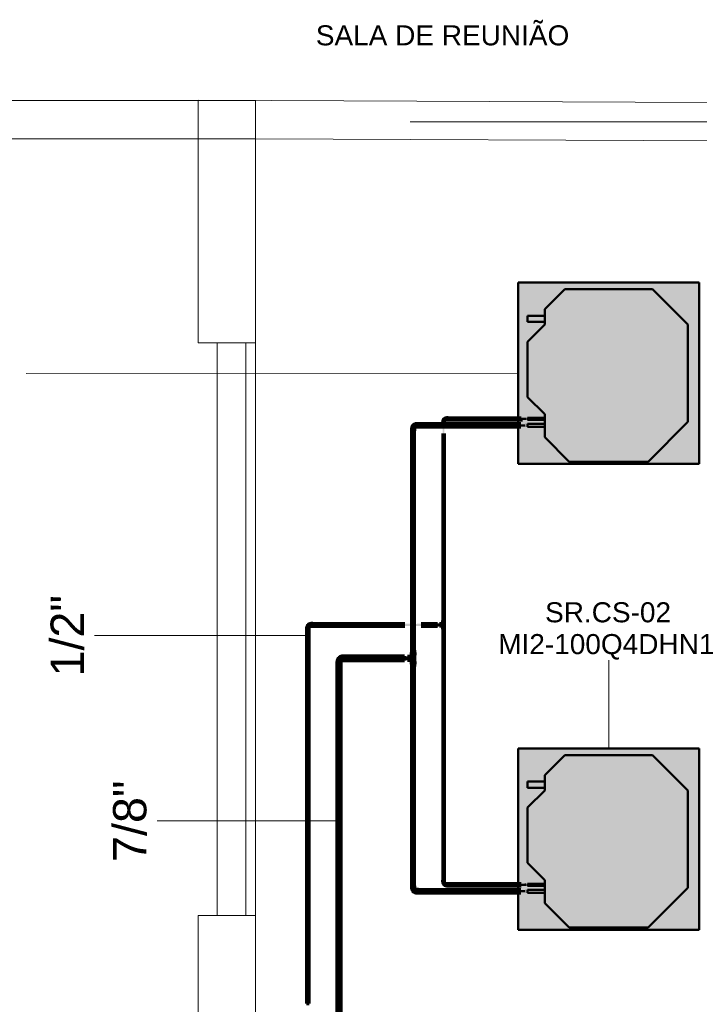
# Model space of a CAD drawing. Header units: millimetres. Extents: x -12740 to 214440, y -11012 to 10812.
# Tile 140 of 168: x -3670 to -108, y 5652 to 10812. Entities that reach past the tile are written whole.
import ezdxf

# ---------------------------------------------------------------- set-up
doc = ezdxf.new("R2010")
doc.units = ezdxf.units.MM
doc.linetypes.add('Centro', pattern=[30, 12, -6, 6, -6])
doc.linetypes.add('Oculto 1_5', pattern=[2.2, 1.5, -0.7])
for name, color, linetype, lineweight in [('A-ANNO-DIMS', 211, 'Continuous', 9), ('A-ANNO-DIMS-70', 211, 'Continuous', 9), ('A-DETL', 90, 'Oculto 1_5', 18), ('ESQ', 7, 'Continuous', 18), ('G-ANNO-TEXT', 231, 'Continuous', 18), ('M-EQPM', 50, 'Continuous', 50), ('M-EQPM-IDEN', 50, 'Continuous', 9), ('P-PIPE', 3, 'Continuous', 70), ('P-PIPE-CNTR', 3, 'Centro', 50), ('P-PIPE-IDEN', 2, 'Continuous', 9), ('PAREDES', 7, 'Continuous', 18), ('PEM1-Layout Superior_dwg', 8, 'Continuous', 18), ('PILAR', 7, 'Continuous', 18)]:
    doc.layers.add(name, color=color, linetype=linetype, lineweight=lineweight)
doc.styles.add('Arial_1', font='arial.ttf', dxfattribs={"height": 175})
doc.styles.add('Arial_2', font='arial.ttf', dxfattribs={"height": 105})
doc.dimstyles.new('Diagonal_-_2_5_mm_Arial_1', dxfattribs={"dimscale": 304.8, "dimtxt": 178.545395, "dimasz": 0.688976, "dimexe": 0.551181, "dimexo": 0.344488, "dimgap": 0.401903, "dimtad": 1, "dimlfac": 0.001, "dimrnd": 0.01, "dimzin": 0, "dimdsep": 46, "dimtxsty": 'Arial_1', "dimblk1": 'OPEN30', "dimblk2": 'OPEN30', "dimsah": 1, "dimcen": 0.09, "dimdle": 0.551181, "dimazin": 0, "dimtfac": 1, "dimtdec": 4, "dimtix": 1, "dimtmove": 0, "dimatfit": 3, "dimfxl": 1, "dimtvp": 1, "dimtfill": 1, "dimtolj": 1, "dimtzin": 0, "dimarcsym": 2})

# ---------------------------------------------------------------- blocks, each defined once
blk = doc.blocks.new('Cotovelo - Soldado - CU - Padrão-V75-PAVIMENTO SUPERIOR TUBULAÇÃO FRIGORIGENA')
at = {"layer": 'P-PIPE', "lineweight": 18}
for points in [[(-17.3, -6), (-17.3, 8.5), (-29, 8.2), (-29, -8.5), (-17.3, -8.2), (-17.3, -7.4)], [(7.5, 17.3), (-7.4, 17.2), (-7.9, 17.3), (-10.7, 10.7), (-16.7, 7.4), (-17.3, 7.4), (-16.6, -7.4), (-8.3, -5.5), (-4.7, -4.6), (4.6, 4.7), (7.4, 16.6)], [(8.5, 17.3), (8.2, 29), (-8.5, 29), (-8.2, 17.3), (8.2, 17.3)]]:
    blk.add_hatch(color=160, dxfattribs=at).paths.add_polyline_path(points)
at = {"layer": 'P-PIPE', "color": 5}
for p, q in [((-17.3, 8.5), (-29, 8.5)), ((-29, 8.5), (-29, -8.5)), ((-17.3, -8.5), (-17.3, 8.5)), ((-8.5, 29), (-8.5, 17.3)), ((8.5, 29), (-8.5, 29)), ((-8.5, 17.3), (8.5, 17.3)), ((8.5, 17.3), (8.5, 29)), ((-29, -8.5), (-17.3, -8.5))]:
    blk.add_line(p, q, dxfattribs=at)
at = {"layer": 'P-PIPE', "color": 5, "flags": 128}
for points in [[(-7.9, 17.3), (-7.9, 16.9), (-8, 16.6), (-8, 16.2), (-8.1, 15.8), (-8.1, 15.5), (-8.2, 15.1), (-8.3, 14.7), (-8.4, 14.4), (-8.5, 14), (-8.7, 13.7), (-8.8, 13.3), (-9, 13), (-9.2, 12.7), (-9.4, 12.3), (-9.6, 12), (-9.8, 11.7), (-10, 11.4), (-10.3, 11.1), (-10.5, 10.9), (-10.8, 10.6), (-11.1, 10.3), (-11.3, 10.1), (-11.6, 9.9), (-11.9, 9.6), (-12.2, 9.4), (-12.6, 9.2), (-12.9, 9), (-13.2, 8.9), (-13.6, 8.7), (-13.9, 8.6), (-14.3, 8.4), (-14.6, 8.3), (-15, 8.2), (-15.4, 8.1), (-15.7, 8.1), (-16.1, 8), (-16.5, 8), (-16.8, 7.9), (-17.2, 7.9), (-17.3, 7.9)], [(-17.3, -7.9), (-16.3, -7.9), (-15.3, -7.9), (-14.3, -7.8), (-13.3, -7.6), (-12.3, -7.4), (-11.3, -7.2), (-10.3, -7), (-9.4, -6.7), (-8.4, -6.3), (-7.5, -5.9), (-6.6, -5.5), (-5.7, -5.1), (-4.8, -4.6), (-3.9, -4.1), (-3.1, -3.5), (-2.2, -2.9), (-1.4, -2.3), (-0.7, -1.7), (0.1, -1), (0.8, -0.3), (1.5, 0.5), (2.1, 1.2), (2.8, 2), (3.4, 2.8), (3.9, 3.7), (4.5, 4.5), (5, 5.4), (5.4, 6.3), (5.8, 7.2), (6.2, 8.2), (6.6, 9.1), (6.9, 10.1), (7.1, 11.1), (7.4, 12), (7.6, 13), (7.7, 14), (7.8, 15), (7.9, 16), (7.9, 17), (7.9, 17.3)]]:
    blk.add_lwpolyline(points, dxfattribs=at)
blk = doc.blocks.new('Cotovelo - Soldado - CU - Padrão-V76-PAVIMENTO SUPERIOR TUBULAÇÃO FRIGORIGENA')
at = {"layer": 'P-PIPE', "lineweight": 18}
for points in [[(-29, 8.5), (-29, -8.5), (-17.3, -8.2), (-17.3, 8.5)], [(-2.2, 17.3), (-7.4, 17.2), (-8, 17.1), (-10.7, 10.7), (-16.7, 7.4), (-17.3, 7.4), (-16.6, -7.4), (-10, -6), (-4.7, -4.6), (4.6, 4.7), (7.4, 17.3), (-1.4, 17.3)], [(6, 29), (-8.5, 29), (-8.2, 17.3), (8.5, 17.3), (8.2, 29), (7.4, 29)]]:
    blk.add_hatch(color=160, dxfattribs=at).paths.add_polyline_path(points)
at = {"layer": 'P-PIPE', "color": 5}
for p, q in [((-17.3, 8.5), (-29, 8.5)), ((-29, 8.5), (-29, -8.5)), ((-17.3, -8.5), (-17.3, 8.5)), ((-8.5, 29), (-8.5, 17.3)), ((8.5, 29), (-8.5, 29)), ((-8.5, 17.3), (8.5, 17.3)), ((8.5, 17.3), (8.5, 29)), ((-29, -8.5), (-17.3, -8.5))]:
    blk.add_line(p, q, dxfattribs=at)
at = {"layer": 'P-PIPE', "color": 5, "flags": 128}
for points in [[(-7.9, 17.3), (-7.9, 16.9), (-8, 16.6), (-8, 16.2), (-8.1, 15.8), (-8.1, 15.5), (-8.2, 15.1), (-8.3, 14.7), (-8.4, 14.4), (-8.5, 14), (-8.7, 13.7), (-8.8, 13.3), (-9, 13), (-9.2, 12.7), (-9.4, 12.3), (-9.6, 12), (-9.8, 11.7), (-10, 11.4), (-10.3, 11.1), (-10.5, 10.9), (-10.8, 10.6), (-11.1, 10.3), (-11.3, 10.1), (-11.6, 9.9), (-11.9, 9.6), (-12.2, 9.4), (-12.6, 9.2), (-12.9, 9), (-13.2, 8.9), (-13.6, 8.7), (-13.9, 8.6), (-14.3, 8.4), (-14.6, 8.3), (-15, 8.2), (-15.4, 8.1), (-15.7, 8.1), (-16.1, 8), (-16.5, 8), (-16.8, 7.9), (-17.2, 7.9), (-17.3, 7.9)], [(-17.3, -7.9), (-16.3, -7.9), (-15.3, -7.9), (-14.3, -7.8), (-13.3, -7.6), (-12.3, -7.4), (-11.3, -7.2), (-10.3, -7), (-9.4, -6.7), (-8.4, -6.3), (-7.5, -5.9), (-6.6, -5.5), (-5.7, -5.1), (-4.8, -4.6), (-3.9, -4.1), (-3.1, -3.5), (-2.2, -2.9), (-1.4, -2.3), (-0.7, -1.7), (0.1, -1), (0.8, -0.3), (1.5, 0.5), (2.1, 1.2), (2.8, 2), (3.4, 2.8), (3.9, 3.7), (4.5, 4.5), (5, 5.4), (5.4, 6.3), (5.8, 7.2), (6.2, 8.2), (6.6, 9.1), (6.9, 10.1), (7.1, 11.1), (7.4, 12), (7.6, 13), (7.7, 14), (7.8, 15), (7.9, 16), (7.9, 17), (7.9, 17.3)]]:
    blk.add_lwpolyline(points, dxfattribs=at)
blk = doc.blocks.new('Cotovelo - Soldado - CU - Padrão-V77-PAVIMENTO SUPERIOR TUBULAÇÃO FRIGORIGENA')
at = {"layer": 'P-PIPE', "lineweight": 18}
for points in [[(-2007.8, 7431.3), (-1984.7, 7431.3), (-1985.1, 7446), (-2008.2, 7446), (-2008.2, 7431.3)], [(-2006.7, 7446), (-1986, 7446), (-1985.3, 7446), (-1982.6, 7451.9), (-1977.1, 7454.8), (-1977.1, 7475.7), (-1983.8, 7474.6), (-1992.3, 7472.3), (-2003.8, 7460.1), (-2006.9, 7446)], [(-1977.1, 7453.5), (-1962.5, 7453.9), (-1962.5, 7477), (-1977.1, 7476.6), (-1977.1, 7453.9)]]:
    blk.add_hatch(color=160, dxfattribs=at).paths.add_polyline_path(points)
at = {"layer": 'P-PIPE', "color": 5}
for p, q in [((-2008.2, 7446), (-2008.2, 7431.3)), ((-1984.7, 7446), (-2008.2, 7446)), ((-2008.2, 7431.3), (-1984.7, 7431.3)), ((-1984.7, 7431.3), (-1984.7, 7446)), ((-1962.5, 7477), (-1977.1, 7477)), ((-1977.1, 7453.5), (-1962.5, 7453.5))]:
    blk.add_line(p, q, dxfattribs=at)
at = {"layer": 'P-PIPE', "color": 5, "flags": 128}
for points in [[(-1977.1, 7476.4), (-1978.4, 7476.3), (-1979.6, 7476.3), (-1980.8, 7476.2), (-1982, 7476), (-1983.2, 7475.8), (-1984.4, 7475.5), (-1985.5, 7475.2), (-1986.7, 7474.8), (-1987.9, 7474.4), (-1989, 7474), (-1990.1, 7473.5), (-1991.2, 7472.9), (-1992.2, 7472.4), (-1993.3, 7471.7), (-1994.3, 7471.1), (-1995.3, 7470.4), (-1996.3, 7469.6), (-1997.2, 7468.8), (-1998.1, 7468), (-1998.9, 7467.2), (-1999.8, 7466.3), (-2000.6, 7465.3), (-2001.3, 7464.4), (-2002, 7463.4), (-2002.7, 7462.4), (-2003.4, 7461.4), (-2004, 7460.3), (-2004.5, 7459.2), (-2005, 7458.1), (-2005.5, 7457), (-2005.9, 7455.8), (-2006.3, 7454.7), (-2006.6, 7453.5), (-2006.9, 7452.3), (-2007.1, 7451.1), (-2007.3, 7449.9), (-2007.4, 7448.7), (-2007.5, 7447.5), (-2007.5, 7446.3), (-2007.5, 7446)], [(-1985.3, 7446), (-1985.3, 7446.3), (-1985.3, 7446.6), (-1985.3, 7447), (-1985.2, 7447.3), (-1985.2, 7447.6), (-1985.1, 7447.9), (-1985, 7448.2), (-1984.9, 7448.5), (-1984.8, 7448.9), (-1984.7, 7449.2), (-1984.5, 7449.5), (-1984.4, 7449.7), (-1984.2, 7450), (-1984.1, 7450.3), (-1983.9, 7450.6), (-1983.7, 7450.9), (-1983.5, 7451.1), (-1983.3, 7451.4), (-1983.1, 7451.6), (-1982.8, 7451.8), (-1982.6, 7452.1), (-1982.4, 7452.3), (-1982.1, 7452.5), (-1981.8, 7452.7), (-1981.6, 7452.9), (-1981.3, 7453), (-1981, 7453.2), (-1980.7, 7453.3), (-1980.4, 7453.5), (-1980.1, 7453.6), (-1979.8, 7453.7), (-1979.5, 7453.8), (-1979.2, 7453.9), (-1978.9, 7454), (-1978.5, 7454), (-1978.2, 7454.1), (-1977.9, 7454.1), (-1977.6, 7454.1), (-1977.2, 7454.1), (-1977.1, 7454.1)]]:
    blk.add_lwpolyline(points, dxfattribs=at)
at = {"layer": 'P-PIPE', "color": 5}
for centre in [(-1977.1, 7465.3), (-1962.5, 7465.3)]:
    blk.add_ellipse(centre, major_axis=(0, 11.7), ratio=0.000024, start_param=0, end_param=3.141593, dxfattribs=at)
blk = doc.blocks.new('Cotovelo - Soldado - CU - Padrão-V78-PAVIMENTO SUPERIOR TUBULAÇÃO FRIGORIGENA')
at = {"layer": 'P-PIPE', "lineweight": 18}
for points in [[(-1444.8, 6293.8), (-1443.4, 6293.8), (-1443.9, 6302.5), (-1453.6, 6302.5), (-1453, 6293.8), (-1445.9, 6293.8)], [(-1433.1, 6274.8), (-1433.1, 6282.9), (-1433.9, 6283.5), (-1440.6, 6286.3), (-1444, 6292.6), (-1444, 6293.8), (-1452.1, 6293.8), (-1451.1, 6288.7), (-1447.4, 6279.6), (-1436.2, 6275)], [(-1433.1, 6273.4), (-1424.5, 6273.9), (-1424.5, 6283.5), (-1433.1, 6282.8), (-1433.1, 6273.9)]]:
    blk.add_hatch(color=20, dxfattribs=at).paths.add_polyline_path(points)
at = {"layer": 'P-PIPE', "color": 1}
for p, q in [((-1443.2, 6302.5), (-1453.8, 6302.5)), ((-1453.6, 6302.5), (-1453.8, 6302.5)), ((-1453.8, 6302.5), (-1453.8, 6293.8)), ((-1443.2, 6302.5), (-1443.4, 6302.5)), ((-1443.2, 6293.8), (-1443.2, 6302.5)), ((-1453.8, 6293.8), (-1453.6, 6293.8)), ((-1453.8, 6293.8), (-1443.2, 6293.8)), ((-1443.4, 6293.8), (-1443.2, 6293.8)), ((-1424.5, 6283.7), (-1433.1, 6283.7)), ((-1433.1, 6273.2), (-1424.5, 6273.2))]:
    blk.add_line(p, q, dxfattribs=at)
at = {"layer": 'P-PIPE', "color": 1, "flags": 128}
for points in [[(-1453.3, 6293.8), (-1453.2, 6293), (-1453.2, 6292.2), (-1453.1, 6291.4), (-1453, 6290.6), (-1452.9, 6289.8), (-1452.7, 6289), (-1452.5, 6288.3), (-1452.2, 6287.5), (-1452, 6286.7), (-1451.7, 6286), (-1451.3, 6285.3), (-1451, 6284.5), (-1450.6, 6283.8), (-1450.2, 6283.1), (-1449.7, 6282.5), (-1449.3, 6281.8), (-1448.8, 6281.2), (-1448.3, 6280.6), (-1447.7, 6280), (-1447.2, 6279.4), (-1446.6, 6278.8), (-1446, 6278.3), (-1445.3, 6277.8), (-1444.7, 6277.3), (-1444, 6276.9), (-1443.3, 6276.5), (-1442.6, 6276.1), (-1441.9, 6275.7), (-1441.2, 6275.4), (-1440.4, 6275.1), (-1439.7, 6274.8), (-1438.9, 6274.6), (-1438.1, 6274.3), (-1437.4, 6274.2), (-1436.6, 6274), (-1435.8, 6273.9), (-1435, 6273.8), (-1434.2, 6273.7), (-1433.4, 6273.7), (-1433.1, 6273.7)], [(-1433.1, 6283.2), (-1433.6, 6283.2), (-1434, 6283.3), (-1434.4, 6283.3), (-1434.8, 6283.4), (-1435.2, 6283.4), (-1435.7, 6283.5), (-1436.1, 6283.6), (-1436.5, 6283.8), (-1436.9, 6283.9), (-1437.3, 6284.1), (-1437.7, 6284.2), (-1438, 6284.4), (-1438.4, 6284.6), (-1438.8, 6284.8), (-1439.1, 6285.1), (-1439.5, 6285.3), (-1439.8, 6285.6), (-1440.1, 6285.9), (-1440.4, 6286.1), (-1440.7, 6286.4), (-1441, 6286.7), (-1441.3, 6287.1), (-1441.6, 6287.4), (-1441.8, 6287.7), (-1442.1, 6288.1), (-1442.3, 6288.5), (-1442.5, 6288.8), (-1442.7, 6289.2), (-1442.9, 6289.6), (-1443, 6290), (-1443.2, 6290.4), (-1443.3, 6290.8), (-1443.4, 6291.2), (-1443.5, 6291.6), (-1443.6, 6292), (-1443.6, 6292.4), (-1443.7, 6292.9), (-1443.7, 6293.3), (-1443.7, 6293.7), (-1443.7, 6293.8)]]:
    blk.add_lwpolyline(points, dxfattribs=at)
at = {"layer": 'P-PIPE', "color": 1}
for centre, start_param, end_param in [((-1433.1, 6278.5), 6.021386, 6.283185), ((-1433.1, 6278.5), 0, 3.141593), ((-1433.1, 6278.5), 3.141593, 3.403392), ((-1424.5, 6278.5), 0, 3.141593), ((-1424.5, 6278.5), 6.021386, 6.283185), ((-1424.5, 6278.5), 3.141593, 3.403392)]:
    blk.add_ellipse(centre, major_axis=(0, 5.26), ratio=0.000104, start_param=start_param, end_param=end_param, dxfattribs=at)
blk = doc.blocks.new('Cotovelo - Soldado - CU - Padrão-V79-PAVIMENTO SUPERIOR TUBULAÇÃO FRIGORIGENA')
at = {"layer": 'P-PIPE', "lineweight": 18}
for points in [[(-1449.2, 8704.3), (-1444, 8704.3), (-1443.4, 8705.1), (-1440.6, 8711.8), (-1434.3, 8715.2), (-1433.1, 8715.2), (-1433.1, 8723.3), (-1438.3, 8722.3), (-1447.4, 8718.5), (-1452, 8707.4), (-1452, 8704.3), (-1449.3, 8704.3)], [(-1433.1, 8714.6), (-1424.5, 8715.1), (-1424.5, 8724.7), (-1433.1, 8724.2), (-1433.1, 8715.1)], [(-1453, 8695.6), (-1443.4, 8695.6), (-1444.2, 8704.3), (-1453.6, 8704.3), (-1453.6, 8695.6)]]:
    blk.add_hatch(color=20, dxfattribs=at).paths.add_polyline_path(points)
at = {"layer": 'P-PIPE', "color": 1}
for p, q in [((-1424.5, 8724.9), (-1433.1, 8724.9)), ((-1453.6, 8704.3), (-1453.8, 8704.3)), ((-1443.2, 8704.3), (-1453.8, 8704.3)), ((-1453.8, 8695.6), (-1443.2, 8695.6)), ((-1453.8, 8695.6), (-1453.6, 8695.6)), ((-1453.8, 8704.3), (-1453.8, 8695.6)), ((-1443.2, 8704.3), (-1443.4, 8704.3)), ((-1443.4, 8695.6), (-1443.2, 8695.6)), ((-1443.2, 8695.6), (-1443.2, 8704.3)), ((-1433.1, 8714.4), (-1424.5, 8714.4))]:
    blk.add_line(p, q, dxfattribs=at)
at = {"layer": 'P-PIPE', "color": 1, "flags": 128}
for points in [[(-1433.1, 8724.4), (-1433.9, 8724.4), (-1434.8, 8724.4), (-1435.6, 8724.3), (-1436.3, 8724.2), (-1437.1, 8724), (-1437.9, 8723.8), (-1438.7, 8723.6), (-1439.5, 8723.4), (-1440.2, 8723.1), (-1441, 8722.8), (-1441.7, 8722.5), (-1442.4, 8722.1), (-1443.1, 8721.8), (-1443.8, 8721.3), (-1444.5, 8720.9), (-1445.2, 8720.4), (-1445.8, 8719.9), (-1446.4, 8719.4), (-1447, 8718.9), (-1447.6, 8718.3), (-1448.1, 8717.7), (-1448.6, 8717.1), (-1449.1, 8716.5), (-1449.6, 8715.8), (-1450.1, 8715.2), (-1450.5, 8714.5), (-1450.9, 8713.8), (-1451.2, 8713.1), (-1451.6, 8712.3), (-1451.9, 8711.6), (-1452.2, 8710.8), (-1452.4, 8710.1), (-1452.6, 8709.3), (-1452.8, 8708.5), (-1453, 8707.7), (-1453.1, 8706.9), (-1453.2, 8706.1), (-1453.2, 8705.3), (-1453.3, 8704.5), (-1453.3, 8704.3)], [(-1443.7, 8704.3), (-1443.7, 8704.7), (-1443.7, 8705.2), (-1443.7, 8705.6), (-1443.6, 8706), (-1443.5, 8706.4), (-1443.4, 8706.8), (-1443.3, 8707.2), (-1443.2, 8707.6), (-1443.1, 8708), (-1442.9, 8708.4), (-1442.7, 8708.8), (-1442.5, 8709.2), (-1442.3, 8709.6), (-1442.1, 8709.9), (-1441.9, 8710.3), (-1441.6, 8710.6), (-1441.4, 8711), (-1441.1, 8711.3), (-1440.8, 8711.6), (-1440.5, 8711.9), (-1440.2, 8712.2), (-1439.9, 8712.5), (-1439.6, 8712.7), (-1439.2, 8713), (-1438.9, 8713.2), (-1438.5, 8713.4), (-1438.1, 8713.6), (-1437.8, 8713.8), (-1437.4, 8714), (-1437, 8714.2), (-1436.6, 8714.3), (-1436.2, 8714.5), (-1435.8, 8714.6), (-1435.4, 8714.7), (-1434.9, 8714.7), (-1434.5, 8714.8), (-1434.1, 8714.9), (-1433.7, 8714.9), (-1433.3, 8714.9), (-1433.1, 8714.9)]]:
    blk.add_lwpolyline(points, dxfattribs=at)
at = {"layer": 'P-PIPE', "color": 1}
for centre, start_param, end_param in [((-1433.1, 8719.7), 6.021386, 6.283185), ((-1433.1, 8719.7), 0, 3.141593), ((-1424.5, 8719.7), 0, 3.141593), ((-1424.5, 8719.7), 6.021386, 6.283185), ((-1433.1, 8719.7), 3.141593, 3.403392), ((-1424.5, 8719.7), 3.141593, 3.403392)]:
    blk.add_ellipse(centre, major_axis=(0, 5.26), ratio=0.000104, start_param=start_param, end_param=end_param, dxfattribs=at)
blk = doc.blocks.new('Cotovelo - Soldado - CU - Padrão-V85-PAVIMENTO SUPERIOR TUBULAÇÃO FRIGORIGENA')
at = {"layer": 'P-PIPE', "lineweight": 18}
for points in [[(-2156.3, 7623.8), (-2154.3, 7623.8), (-2153.9, 7623.8), (-2150.9, 7630.9), (-2143.9, 7634.2), (-2143.9, 7645), (-2149, 7645.1), (-2155.2, 7643.4), (-2163.5, 7635.1), (-2165.6, 7627.3), (-2164.7, 7623.8), (-2156.8, 7623.8)], [(-2133.7, 7633.5), (-2133.7, 7646.8), (-2143.9, 7646.1), (-2143.9, 7633.5)], [(-2153.6, 7613.6), (-2154.3, 7623.8), (-2166.9, 7623.8), (-2166.2, 7613.6), (-2154.3, 7613.6)]]:
    blk.add_hatch(color=20, dxfattribs=at).paths.add_polyline_path(points)
at = {"layer": 'P-PIPE', "color": 1}
for p, q in [((-2133.7, 7647), (-2143.9, 7647)), ((-2167.1, 7623.8), (-2167.1, 7613.6)), ((-2166.9, 7623.8), (-2167.1, 7623.8)), ((-2153.3, 7623.8), (-2167.1, 7623.8)), ((-2167.1, 7613.6), (-2153.3, 7613.6)), ((-2167.1, 7613.6), (-2166.9, 7613.6)), ((-2153.3, 7623.8), (-2153.6, 7623.8)), ((-2153.6, 7613.6), (-2153.3, 7613.6)), ((-2153.3, 7613.6), (-2153.3, 7623.8)), ((-2143.9, 7633.3), (-2133.7, 7633.3))]:
    blk.add_line(p, q, dxfattribs=at)
at = {"layer": 'P-PIPE', "color": 1, "flags": 128}
for points in [[(-2143.9, 7646.5), (-2144.8, 7646.5), (-2145.7, 7646.4), (-2146.6, 7646.3), (-2147.5, 7646.2), (-2148.4, 7646), (-2149.3, 7645.8), (-2150.1, 7645.6), (-2151, 7645.3), (-2151.9, 7645), (-2152.7, 7644.7), (-2153.5, 7644.3), (-2154.4, 7643.9), (-2155.1, 7643.5), (-2155.9, 7643), (-2156.7, 7642.5), (-2157.4, 7642), (-2158.1, 7641.4), (-2158.8, 7640.9), (-2159.5, 7640.2), (-2160.1, 7639.6), (-2160.8, 7638.9), (-2161.4, 7638.3), (-2161.9, 7637.5), (-2162.5, 7636.8), (-2163, 7636.1), (-2163.4, 7635.3), (-2163.9, 7634.5), (-2164.3, 7633.7), (-2164.7, 7632.9), (-2165, 7632), (-2165.3, 7631.2), (-2165.6, 7630.3), (-2165.9, 7629.4), (-2166.1, 7628.5), (-2166.2, 7627.7), (-2166.4, 7626.8), (-2166.5, 7625.9), (-2166.5, 7625), (-2166.6, 7624), (-2166.6, 7623.8)], [(-2153.9, 7623.8), (-2153.9, 7624.2), (-2153.8, 7624.6), (-2153.8, 7625), (-2153.7, 7625.4), (-2153.7, 7625.8), (-2153.6, 7626.2), (-2153.5, 7626.6), (-2153.4, 7626.9), (-2153.2, 7627.3), (-2153.1, 7627.7), (-2152.9, 7628.1), (-2152.7, 7628.4), (-2152.5, 7628.8), (-2152.3, 7629.1), (-2152.1, 7629.4), (-2151.9, 7629.8), (-2151.6, 7630.1), (-2151.4, 7630.4), (-2151.1, 7630.7), (-2150.8, 7631), (-2150.5, 7631.2), (-2150.2, 7631.5), (-2149.9, 7631.7), (-2149.6, 7632), (-2149.3, 7632.2), (-2148.9, 7632.4), (-2148.6, 7632.6), (-2148.2, 7632.8), (-2147.9, 7633), (-2147.5, 7633.1), (-2147.1, 7633.2), (-2146.7, 7633.4), (-2146.4, 7633.5), (-2146, 7633.6), (-2145.6, 7633.6), (-2145.2, 7633.7), (-2144.8, 7633.7), (-2144.4, 7633.8), (-2144, 7633.8), (-2143.9, 7633.8)]]:
    blk.add_lwpolyline(points, dxfattribs=at)
at = {"layer": 'P-PIPE', "color": 1}
for centre, start_param, end_param in [((-2143.9, 7640.1), 0, 0.261799), ((-2143.9, 7640.1), 3.141593, 6.283185), ((-2133.7, 7640.1), 3.141593, 6.283185), ((-2133.7, 7640.1), 0, 0.261799), ((-2143.9, 7640.1), 2.879793, 3.141592), ((-2133.7, 7640.1), 2.879793, 3.141592)]:
    blk.add_ellipse(centre, major_axis=(0, 6.88), ratio=0.000011, start_param=start_param, end_param=end_param, dxfattribs=at)
blk = doc.blocks.new('PEM1-Layout Superior_dwg-964791-PAVIMENTO SUPERIOR TUBULAÇÃO FRIGORIGENA')
at = {"lineweight": 18, "flags": 128}
blk.add_lwpolyline([(28211.3, 66734.3), (29823.3, 66734.3), (29823.3, 66614.6)], dxfattribs=at)
at = {"layer": 'ESQ'}
for p, q in [((27349.7, 65575.7), (27349.7, 62575.7)), ((27399.7, 65575.7), (27399.7, 62575.7))]:
    blk.add_line(p, q, dxfattribs=at)
at = {"layer": 'PAREDES'}
for p, q in [((27100.4, 66845.7), (24631.9, 66845.7)), ((24631.9, 66645.7), (27099.7, 66645.7)), ((31299.3, 66628.1), (27400.4, 66645.7)), ((27199.7, 65575.7), (27199.7, 62575.7))]:
    blk.add_line(p, q, dxfattribs=at)
at = {"layer": 'PAREDES', "flags": 128}
for points in [[(31300.2, 66828.1), (27099.7, 66847), (27099.7, 65575.7), (27399.7, 65575.7), (27399.7, 66645.7)], [(27099.7, 61895.7), (27099.7, 62555.7), (27099.7, 62575.7), (27399.7, 62575.7), (27399.7, 61895.7)]]:
    blk.add_lwpolyline(points, dxfattribs=at)
at = {"layer": 'PILAR', "flags": 128}
blk.add_lwpolyline([(27100.4, 66845.7), (27400.4, 66845.7), (27400.4, 66645.7), (27100.4, 66645.7)], close=True, dxfattribs=at)
blk = doc.blocks.new('Midea_VRF_Indoor_4-way Cassette_MI-90_100_112_140_Q4_DHN1-D _2nd DC_ - MI2-100Q4DHN1-V24-PAVIMENTO SUPERIOR TUBULAÇÃO FRIGORIGENA')
at = {"layer": 'M-EQPM', "linetype": 'Oculto 1_5', "lineweight": 18}
h = blk.add_hatch(color=256, dxfattribs=at)
h.paths.add_polyline_path([(-475, 475), (-475, -475), (475, -475), (475, 234.6), (434.7, 235.3), (434.7, 244.2), (475, 244.2), (475, 265.3), (437.7, 265.5), (437.7, 281.1), (475, 281.1), (475, 475), (-415, 475)])
h.paths.add_polyline_path([(-206.4, 463.6), (206.4, 463.6), (335, 335), (335, 281.2), (425, 280.9), (425, 265.3), (335, 264.9), (335, 244.2), (425, 243.5), (425, 234.6), (335, 234.6), (335, 215), (425, 125), (425, -165), (335, -255), (335, -269), (425, -269.5), (425, -301), (335, -301), (335, -335), (229.6, -440.4), (-229.6, -440.4), (-415, -255), (-415, 255), (-283.6, 386.4)])
for points in [[(206.4, 463.6), (-206.4, 463.6), (-415, 255), (-415, -255), (-229.6, -440.4), (229.6, -440.4), (335, -335), (335, -255), (425, -165), (425, 125), (335, 215), (335, 335)], [(335, 281.2), (335, 265.3), (425, 265.5), (425, 281.2)], [(425, 244.2), (335, 243.5), (335, 234.6), (425, 235.3), (425, 244)], [(335, -269), (335, -301), (425, -300.5), (425, -269)]]:
    blk.add_hatch(color=256, dxfattribs=at).paths.add_polyline_path(points)
at = {"layer": 'A-DETL'}
for p, q in [((475, 264.9), (475, 281.1)), ((475, 281.1), (475, 264.9)), ((475, 234.9), (475, 243.9)), ((475, 243.9), (475, 234.9))]:
    blk.add_line(p, q, dxfattribs=at)
at = {"layer": 'M-EQPM'}
for p, q in [((0, 475), (-475, 475)), ((-475, 475), (-475, -475)), ((-475, -475), (-475, 475)), ((-475, 475), (475, 475)), ((475, 475), (0, 475)), ((475, 281.1), (475, 475)), ((475, 475), (475, 281.1)), ((-206.4, 463.6), (-415, 255)), ((-415, 255), (-206.4, 463.6)), ((206.4, 463.6), (-206.4, 463.6)), ((-206.4, 463.6), (206.4, 463.6)), ((335, 335), (206.4, 463.6)), ((206.4, 463.6), (335, 335)), ((335, 215), (335, 335)), ((335, 335), (335, 215)), ((425, 281.2), (335, 281.2)), ((335, 265.3), (425, 265.3)), ((425, 265.3), (425, 281.2)), ((475, 244), (475, 264.9)), ((475, 264.9), (475, 244)), ((-415, 255), (-415, -255)), ((-415, -255), (-415, 255)), ((425, 244.2), (335, 244.2)), ((335, 234.6), (425, 234.6)), ((425, 125), (335, 215)), ((335, 215), (425, 125)), ((425, 234.6), (425, 244.2)), ((475, -475), (475, 234.9)), ((475, 234.9), (475, -475)), ((425, -165), (425, 125)), ((425, 125), (425, -165)), ((335, -255), (425, -165)), ((425, -165), (335, -255)), ((-415, -255), (-229.6, -440.4)), ((-229.6, -440.4), (-415, -255)), ((335, -335), (335, -255)), ((335, -255), (335, -335)), ((425, -269), (335, -269)), ((335, -301), (425, -301)), ((425, -301), (425, -269)), ((229.6, -440.4), (335, -335)), ((335, -335), (229.6, -440.4)), ((-229.6, -440.4), (229.6, -440.4)), ((229.6, -440.4), (-229.6, -440.4)), ((-475, -475), (475, -475)), ((475, -475), (-475, -475))]:
    blk.add_line(p, q, dxfattribs=at)
blk = doc.blocks.new('Midea_VRF_Indoor_4-way Cassette_MI-90_100_112_140_Q4_DHN1-D _2nd DC_ - MI2-100Q4DHN1-V25-PAVIMENTO SUPERIOR TUBULAÇÃO FRIGORIGENA')
at = {"layer": 'M-EQPM', "linetype": 'Oculto 1_5', "lineweight": 18}
h = blk.add_hatch(color=256, dxfattribs=at)
h.paths.add_polyline_path([(-475, 475), (-475, -475), (475, -475), (475, 234.6), (434.7, 235.3), (434.7, 244.2), (475, 244.2), (475, 265.3), (437.7, 265.5), (437.7, 281.1), (475, 281.1), (475, 475), (-415, 475)])
h.paths.add_polyline_path([(-5.7, 463.6), (206.4, 463.6), (335, 335), (335, 281.2), (425, 280.9), (425, 265.3), (335, 265.3), (335, 244.2), (425, 243.5), (425, 234.6), (335, 234.6), (335, 215), (425, 125), (425, -165), (335, -255), (335, -269), (425, -269.5), (425, -301), (335, -301), (335, -335), (229.6, -440.4), (-229.6, -440.4), (-415, -255), (-415, 255), (-206.4, 463.6)])
for points in [[(206.4, 463.6), (-206.4, 463.6), (-415, 255), (-415, -255), (-229.6, -440.4), (229.6, -440.4), (335, -335), (335, -255), (425, -165), (425, 125), (335, 215), (335, 335)], [(335, 281.2), (335, 265.3), (425, 265.5), (425, 281.2)], [(335, 244.2), (335, 234.6), (425, 235.3), (425, 244.2)], [(335, -269), (335, -301), (425, -300.5), (425, -269)]]:
    blk.add_hatch(color=256, dxfattribs=at).paths.add_polyline_path(points)
at = {"layer": 'A-DETL'}
for p, q in [((475, 265.3), (475, 281.1)), ((475, 281.1), (475, 265.3)), ((475, 234.9), (475, 243.9)), ((475, 243.9), (475, 234.9))]:
    blk.add_line(p, q, dxfattribs=at)
at = {"layer": 'M-EQPM'}
for p, q in [((0, 475), (-475, 475)), ((-475, 475), (-475, -475)), ((-475, -475), (-475, 475)), ((-475, 475), (475, 475)), ((475, 475), (0, 475)), ((475, 281.1), (475, 475)), ((475, 475), (475, 281.1)), ((-206.4, 463.6), (-415, 255)), ((-415, 255), (-206.4, 463.6)), ((206.4, 463.6), (-206.4, 463.6)), ((-206.4, 463.6), (206.4, 463.6)), ((335, 335), (206.4, 463.6)), ((206.4, 463.6), (335, 335)), ((335, 215), (335, 335)), ((335, 335), (335, 215)), ((425, 281.2), (335, 281.2)), ((335, 265.3), (425, 265.3)), ((425, 265.3), (425, 281.2)), ((475, 244), (475, 265.3)), ((475, 265.3), (475, 244)), ((-415, 255), (-415, -255)), ((-415, -255), (-415, 255)), ((425, 244.2), (335, 244.2)), ((335, 234.6), (425, 234.6)), ((425, 125), (335, 215)), ((335, 215), (425, 125)), ((425, 234.6), (425, 244.2)), ((475, -475), (475, 234.9)), ((475, 234.9), (475, -475)), ((425, -165), (425, 125)), ((425, 125), (425, -165)), ((335, -255), (425, -165)), ((425, -165), (335, -255)), ((-415, -255), (-229.6, -440.4)), ((-229.6, -440.4), (-415, -255)), ((335, -335), (335, -255)), ((335, -255), (335, -335)), ((425, -269), (335, -269)), ((335, -301), (425, -301)), ((425, -301), (425, -269)), ((229.6, -440.4), (335, -335)), ((335, -335), (229.6, -440.4)), ((-229.6, -440.4), (229.6, -440.4)), ((229.6, -440.4), (-229.6, -440.4)), ((-475, -475), (475, -475)), ((475, -475), (-475, -475))]:
    blk.add_line(p, q, dxfattribs=at)
blk = doc.blocks.new('DIMBLOCK11-PAVIMENTO SUPERIOR TUBULAÇÃO FRIGORIGENA')
at = {"layer": 'A-ANNO-DIMS-70'}
for p, q in [((832.3, 6824.9), (832.3, 8652.1)), ((832.3, 8484.1), (-3.5, 8484.1)), ((832.3, 8484.1), (1000.3, 8484.1)), ((832.3, 6992.9), (-3.5, 6992.9)), ((832.3, 6992.9), (1000.3, 6992.9))]:
    blk.add_line(p, q, dxfattribs=at)
at = {"layer": 'A-ANNO-DIMS-70', "lineweight": 35}
for p, q in [((832.3, 8484.1), (776, 8274.1)), ((832.3, 8484.1), (888.6, 8274.1)), ((832.3, 6992.9), (776, 7202.9)), ((832.3, 6992.9), (888.6, 7202.9))]:
    blk.add_line(p, q, dxfattribs=at)
at = {"layer": 'A-ANNO-DIMS-70', "color": 0, "insert": (482.6, 7366.3), "char_height": 175, "width": 893.276, "attachment_point": 1, "rotation": 90, "line_spacing_factor": 0.941778, "style": 'Arial_1', "bg_fill": 3, "box_fill_scale": 1.25, "bg_fill_color": 256, "bg_fill_true_color": 13158600, "bg_fill_transparency": 0}
blk.add_mtext('1.49 m', dxfattribs=at)
blk = doc.blocks.new('_Open30')
at = {"color": 0, "linetype": 'ByBlock', "lineweight": -2}
for p, q in [((-1, 0.268), (0, 0)), ((0, 0), (-1, -0.268)), ((0, 0), (-1, 0))]:
    blk.add_line(p, q, dxfattribs=at)

msp = doc.modelspace()

# ---------------------------------------------------------------- hatches: boundary and pattern name
at = {"layer": 'P-PIPE'}
for color, points in [(10, [(-1018.17, 8719.659), (-1018.169, 8724.419), (-1424.469, 8723.781), (-1424.47, 8719.659), (-1225.827, 8719.659)]), (170, [(-1457.319, 8685.856), (-1021.154, 8685.856), (-1021.154, 8693.791), (-1579.516, 8693.212), (-1579.516, 8685.856)]), (170, [(-1021.154, 8677.921), (-1021.154, 8685.856), (-1579.516, 8685.856), (-1579.516, 8677.921), (-1225.827, 8677.921)]), (10, [(-1225.827, 8714.899), (-1018.17, 8715.536), (-1018.17, 8719.659), (-1424.47, 8719.659), (-1424.469, 8714.899)]), (170, [(-1608.495, 7508.114), (-1608.495, 8656.878), (-1616.43, 8656.878), (-1615.851, 7508.114), (-1610.549, 7508.114)]), (170, [(-1608.495, 7508.114), (-1600.56, 7508.114), (-1601.139, 8656.878), (-1608.495, 8656.878), (-1608.495, 7671.583)]), (10, [(-1462.252, 7635.092), (-1462.252, 7645.186), (-1470.936, 7644.664), (-1470.936, 7635.092)]), (10, [(-1462.252, 7635.541), (-1452.615, 7636.019), (-1449.409, 7639.225), (-1451.163, 7642.807), (-1453.093, 7644.726), (-1462.252, 7644.083), (-1462.252, 7635.614)]), (10, [(-1448.495, 7653.978), (-1443.448, 7653.978), (-1443.97, 7662.663), (-1453.542, 7662.663), (-1453.02, 7653.978), (-1449.847, 7653.978)]), (10, [(-1451.107, 7626.3), (-1443.735, 7626.3), (-1444.373, 7653.978), (-1453.093, 7653.978), (-1452.615, 7644.259), (-1448.495, 7640.139), (-1453.082, 7635.541), (-1452.615, 7626.3), (-1451.163, 7626.3)]), (10, [(-2160.211, 5656.886), (-2160.211, 7613.633), (-2166.561, 7613.633), (-2166.345, 5656.886), (-2161.855, 5656.886)]), (10, [(-2160.211, 5656.886), (-2153.861, 5656.886), (-2154.256, 7613.633), (-2160.211, 7613.633), (-2160.211, 5721.013)]), (10, [(-1443.97, 7617.615), (-1443.448, 7617.615), (-1443.97, 7626.3), (-1453.542, 7626.3), (-1453.02, 7617.615), (-1444.8, 7617.615)]), (10, [(-1448.495, 6302.492), (-1448.495, 7617.615), (-1453.255, 7617.615), (-1452.617, 6302.492), (-1449.727, 6302.492)]), (10, [(-1448.495, 6302.492), (-1443.735, 6302.492), (-1444.373, 7617.615), (-1448.495, 7617.615), (-1448.495, 6607.636)]), (170, [(-1608.495, 7482.292), (-1598.409, 7482.292), (-1598.753, 7495.455), (-1618.58, 7495.455), (-1618.237, 7482.292), (-1611.105, 7482.292)]), (170, [(-1613.834, 7448.228), (-1598.97, 7448.228), (-1599.761, 7482.292), (-1617.695, 7482.292), (-1617.674, 7474.439), (-1608.495, 7465.26), (-1617.993, 7455.101), (-1617.229, 7448.228), (-1615.23, 7448.228)]), (170, [(-1600.001, 7496.455), (-1600.291, 7508.114), (-1616.989, 7508.114), (-1616.699, 7496.455), (-1600.291, 7496.455)]), (170, [(-2007.54, 5536.687), (-1996.43, 5536.687), (-1996.43, 7431.328), (-2007.54, 7431.328), (-2007.54, 5543.688)]), (170, [(-1985.32, 5536.687), (-1985.698, 7431.328), (-1996.43, 7431.328), (-1996.43, 5536.687), (-1985.698, 5536.687)]), (170, [(-1652.809, 7465.26), (-1652.809, 7476.37), (-1962.498, 7475.991), (-1962.498, 7465.26), (-1688.812, 7465.26)]), (170, [(-1652.809, 7454.15), (-1652.809, 7465.26), (-1962.498, 7465.26), (-1962.498, 7454.15), (-1688.812, 7454.15)]), (170, [(-1625.492, 7455.174), (-1625.492, 7475.345), (-1638.655, 7475.002), (-1638.655, 7455.174)]), (170, [(-1618.02, 7455.735), (-1608.495, 7465.26), (-1618.654, 7474.757), (-1625.492, 7473.994), (-1625.492, 7456.06), (-1618.654, 7455.763)]), (170, [(-1608.495, 7435.065), (-1598.409, 7435.065), (-1598.753, 7448.228), (-1618.58, 7448.228), (-1618.237, 7435.065), (-1611.105, 7435.065)]), (170, [(-1614.501, 7422.406), (-1600.001, 7422.406), (-1600.291, 7434.065), (-1616.989, 7434.065), (-1616.699, 7422.406), (-1615.851, 7422.406)]), (170, [(-1608.495, 6273.642), (-1608.495, 7422.406), (-1616.43, 7422.406), (-1615.851, 6273.642), (-1610.549, 6273.642)]), (170, [(-1608.495, 6273.642), (-1600.56, 6273.642), (-1601.139, 7422.406), (-1608.495, 7422.406), (-1608.495, 6607.636)]), (170, [(-1021.154, 6244.664), (-1021.154, 6252.599), (-1579.516, 6252.019), (-1579.516, 6244.664), (-1225.827, 6244.664)]), (170, [(-1021.154, 6236.729), (-1021.154, 6244.664), (-1579.516, 6244.664), (-1579.516, 6236.729), (-1225.827, 6236.729)]), (10, [(-1018.17, 6278.466), (-1018.169, 6283.226), (-1424.469, 6282.588), (-1424.47, 6278.466), (-1225.827, 6278.466)]), (10, [(-1225.827, 6273.706), (-1018.17, 6274.344), (-1018.17, 6278.466), (-1424.47, 6278.466), (-1424.469, 6273.706)])]:
    msp.add_hatch(color=color, dxfattribs=at).paths.add_polyline_path(points)
h = msp.add_hatch(color=10, dxfattribs=at)
h.paths.add_polyline_path([(-1448.495, 7662.663), (-1448.516, 8677.921), (-1453.255, 8677.921), (-1452.617, 7662.663), (-1449.727, 7662.663)])
h.paths.add_polyline_path([(-1452.211, 8693.791), (-1448.495, 8693.791), (-1448.495, 8695.633), (-1453.255, 8695.633), (-1452.618, 8693.791)])
h = msp.add_hatch(color=10, dxfattribs=at)
h.paths.add_polyline_path([(-1444.8, 7662.663), (-1443.735, 7662.663), (-1444.386, 8677.921), (-1448.495, 8677.921), (-1448.495, 7662.663), (-1445.129, 7662.663)])
h.paths.add_polyline_path([(-1443.897, 8693.791), (-1443.735, 8693.791), (-1444.373, 8695.633), (-1448.495, 8695.633), (-1448.495, 8693.791), (-1443.944, 8693.791)])
h = msp.add_hatch(color=10, dxfattribs=at)
h.paths.add_polyline_path([(-1480.61, 7640.139), (-1480.611, 7646.489), (-1600.56, 7645.755), (-1600.56, 7640.139)])
h.paths.add_polyline_path([(-1616.43, 7640.139), (-1616.43, 7646.489), (-2133.705, 7646.095), (-2133.705, 7640.139), (-1688.812, 7640.139)])
h = msp.add_hatch(color=10, dxfattribs=at)
h.paths.add_polyline_path([(-1616.43, 7633.789), (-1616.43, 7640.139), (-2133.705, 7640.139), (-2133.705, 7633.789), (-1688.812, 7633.789)])
h.paths.add_polyline_path([(-1600.56, 7633.789), (-1480.611, 7634.005), (-1480.61, 7640.139), (-1600.56, 7640.139), (-1600.56, 7633.966)])

# ---------------------------------------------------------------- linework, layer by layer
at = {"layer": 'M-EQPM-IDEN'}
for p, q in [((-1058.495, 8959.067), (-3635.634, 8957.882)), ((-583.495, 6992.874), (-583.379, 7454.913))]:
    msp.add_line(p, q, dxfattribs=at)
at = {"layer": 'P-PIPE', "color": 1}
for p, q in [((-1042.249, 8724.419), (-1424.469, 8724.419)), ((-1424.469, 8714.899), (-1035.687, 8714.899)), ((-1453.255, 8642.921), (-1453.255, 7662.663)), ((-1443.735, 7662.663), (-1443.735, 8642.921)), ((-1651.43, 7646.489), (-2133.705, 7646.489)), ((-1480.611, 7646.489), (-1565.56, 7646.489)), ((-1462.252, 7645.364), (-1470.936, 7645.364)), ((-1453.255, 7644.899), (-1462.252, 7644.899)), ((-1453.72, 7662.663), (-1453.72, 7653.978)), ((-1443.27, 7662.663), (-1453.72, 7662.663)), ((-1453.542, 7662.663), (-1453.72, 7662.663)), ((-1453.72, 7653.978), (-1453.542, 7653.978)), ((-1453.72, 7653.978), (-1443.27, 7653.978)), ((-1453.255, 7653.978), (-1453.255, 7644.899)), ((-1443.735, 7626.3), (-1443.735, 7653.978)), ((-1443.27, 7662.663), (-1443.448, 7662.663)), ((-1443.448, 7653.978), (-1443.27, 7653.978)), ((-1443.27, 7653.978), (-1443.27, 7662.663)), ((-2166.561, 7613.633), (-2166.561, 5656.886)), ((-2153.861, 5656.886), (-2153.861, 7613.633)), ((-2133.705, 7633.789), (-1651.43, 7633.789)), ((-1565.56, 7633.789), (-1480.611, 7633.789)), ((-1470.936, 7634.914), (-1462.252, 7634.914)), ((-1462.252, 7635.379), (-1453.255, 7635.379)), ((-1453.72, 7626.3), (-1453.72, 7617.615)), ((-1443.27, 7626.3), (-1453.72, 7626.3)), ((-1453.542, 7626.3), (-1453.72, 7626.3)), ((-1453.72, 7617.615), (-1453.542, 7617.615)), ((-1453.72, 7617.615), (-1443.27, 7617.615)), ((-1453.255, 7635.379), (-1453.255, 7626.3)), ((-1453.255, 7617.615), (-1453.255, 6302.492)), ((-1443.735, 6302.492), (-1443.735, 7617.615)), ((-1443.27, 7626.3), (-1443.448, 7626.3)), ((-1443.448, 7617.615), (-1443.27, 7617.615)), ((-1443.27, 7617.615), (-1443.27, 7626.3)), ((-1042.249, 6283.226), (-1424.469, 6283.226)), ((-1424.469, 6273.706), (-1042.249, 6273.706)), ((-2166.561, 5656.886), (-2153.861, 5656.886))]:
    msp.add_line(p, q, dxfattribs=at)
at = {"layer": 'P-PIPE', "color": 5}
for p, q in [((-1043.492, 8693.791), (-1579.516, 8693.791)), ((-1579.516, 8677.921), (-1043.492, 8677.921)), ((-1021.154, 8693.521), (-1021.154, 8693.791)), ((-1021.154, 8677.921), (-1021.154, 8678.192)), ((-1616.43, 8656.878), (-1616.43, 7508.114)), ((-1600.56, 7508.114), (-1600.56, 8656.878)), ((-1618.58, 7495.455), (-1618.58, 7482.292)), ((-1598.409, 7495.455), (-1618.58, 7495.455)), ((-1618.58, 7482.292), (-1598.409, 7482.292)), ((-1618.02, 7482.292), (-1618.02, 7474.785)), ((-1617.92, 7496.455), (-1617.92, 7495.455)), ((-1617.599, 7496.455), (-1617.92, 7496.455)), ((-1599.07, 7496.455), (-1617.92, 7496.455)), ((-1616.989, 7508.114), (-1616.989, 7496.455)), ((-1600.001, 7508.114), (-1616.989, 7508.114)), ((-1616.989, 7496.455), (-1600.001, 7496.455)), ((-1600.001, 7496.455), (-1600.001, 7508.114)), ((-1599.07, 7496.455), (-1599.391, 7496.455)), ((-1599.07, 7495.455), (-1599.07, 7496.455)), ((-1598.97, 7448.228), (-1598.97, 7482.292)), ((-1598.409, 7482.292), (-1598.409, 7495.455)), ((-2007.54, 7431.328), (-2007.54, 5536.687)), ((-1985.32, 5536.687), (-1985.32, 7431.328)), ((-1652.809, 7476.37), (-1962.498, 7476.37)), ((-1962.498, 7454.15), (-1652.809, 7454.15)), ((-1652.809, 7454.15), (-1652.809, 7476.37)), ((-1625.492, 7475.345), (-1638.655, 7475.345)), ((-1638.655, 7475.345), (-1638.655, 7455.174)), ((-1638.655, 7455.174), (-1625.492, 7455.174)), ((-1625.492, 7455.174), (-1625.492, 7475.345)), ((-1618.02, 7474.785), (-1625.492, 7474.785)), ((-1625.492, 7455.735), (-1618.02, 7455.735)), ((-1618.58, 7448.228), (-1618.58, 7435.065)), ((-1598.409, 7448.228), (-1618.58, 7448.228)), ((-1618.58, 7435.065), (-1598.409, 7435.065)), ((-1618.02, 7455.735), (-1618.02, 7448.228)), ((-1617.92, 7435.065), (-1617.92, 7434.065)), ((-1617.92, 7434.065), (-1617.599, 7434.065)), ((-1617.92, 7434.065), (-1599.07, 7434.065)), ((-1616.989, 7434.065), (-1616.989, 7422.406)), ((-1600.001, 7434.065), (-1616.989, 7434.065)), ((-1600.001, 7422.406), (-1600.001, 7434.065)), ((-1599.391, 7434.065), (-1599.07, 7434.065)), ((-1599.07, 7434.065), (-1599.07, 7435.065)), ((-1598.409, 7435.065), (-1598.409, 7448.228)), ((-1616.989, 7422.406), (-1600.001, 7422.406)), ((-1616.43, 7422.406), (-1616.43, 6273.642)), ((-1600.56, 6273.642), (-1600.56, 7422.406)), ((-1043.492, 6252.599), (-1579.516, 6252.599)), ((-1021.154, 6252.328), (-1021.154, 6252.599)), ((-1579.516, 6236.729), (-1043.492, 6236.729)), ((-1021.154, 6236.729), (-1021.154, 6236.999))]:
    msp.add_line(p, q, dxfattribs=at)
at = {"layer": 'P-PIPE', "color": 1}
for centre, major_axis, ratio, start_param, end_param in [((-1018.169, 8719.659), (0, 4.76), 0.00010376, 0, 0.26179939), ((-1480.611, 7640.139), (0, 6.35), 0.00001088, 4.71238898, 6.28318531), ((-1480.611, 7640.139), (0, 6.35), 0.00001088, 3.14159265, 4.71238898), ((-1470.936, 7640.139), (0, 5.225), 0.00001088, 3.14159265, 6.28318531), ((-1470.936, 7640.139), (0, 5.225), 0.00001088, 0, 0.26179939), ((-1462.252, 7640.139), (0, 5.225), 0.00001088, 0, 0.26179939), ((-1462.252, 7640.139), (0, 5.225), 0.00001088, 3.14159265, 6.28318531), ((-1470.936, 7640.139), (0, 5.225), 0.00001088, 2.87979327, 3.14159265), ((-1462.252, 7640.139), (0, 5.225), 0.00001088, 2.87979327, 3.14159265), ((-1018.169, 6278.466), (0, 4.76), 0.00010376, 0, 0.26179939)]:
    msp.add_ellipse(centre, major_axis=major_axis, ratio=ratio, start_param=start_param, end_param=end_param, dxfattribs=at)
at = {"layer": 'P-PIPE-CNTR', "color": 170, "linetype": 'Continuous'}
for p, q in [((-1608.495, 8668.537), (-1608.495, 8656.878)), ((-1579.516, 8685.856), (-1591.175, 8685.856)), ((-1021.154, 8685.856), (-1579.516, 8685.856)), ((-1608.495, 7508.114), (-1608.495, 8656.878)), ((-1608.495, 7495.455), (-1608.495, 7508.114)), ((-1608.495, 7495.455), (-1608.495, 7435.065)), ((-1996.43, 7445.972), (-1996.43, 7431.328)), ((-1996.43, 7431.328), (-1996.43, 5536.687)), ((-1962.498, 7465.26), (-1977.142, 7465.26)), ((-1652.809, 7465.26), (-1962.498, 7465.26)), ((-1638.655, 7465.26), (-1608.495, 7465.26)), ((-1608.495, 7435.065), (-1608.495, 7422.406)), ((-1608.495, 6273.642), (-1608.495, 7422.406)), ((-1608.495, 6273.642), (-1608.495, 6261.983)), ((-1591.175, 6244.664), (-1579.516, 6244.664)), ((-1021.154, 6244.664), (-1579.516, 6244.664))]:
    msp.add_line(p, q, dxfattribs=at)
at = {"layer": 'P-PIPE-CNTR', "color": 10, "linetype": 'Continuous'}
for p, q in [((-1448.495, 8704.308), (-1448.495, 8695.633)), ((-1424.47, 8719.659), (-1433.144, 8719.659)), ((-1018.169, 8719.659), (-1424.469, 8719.659)), ((-1448.495, 7662.663), (-1448.495, 8642.921)), ((-2133.705, 7640.139), (-2143.874, 7640.139)), ((-2133.705, 7640.139), (-1651.43, 7640.139)), ((-1565.56, 7640.139), (-1480.611, 7640.139)), ((-1470.936, 7640.139), (-1448.495, 7640.139)), ((-1448.495, 7662.663), (-1448.495, 7617.615)), ((-2160.211, 7623.802), (-2160.211, 7613.633)), ((-2160.211, 7613.633), (-2160.211, 5656.886)), ((-1448.495, 6302.492), (-1448.495, 7617.615)), ((-1448.495, 6302.492), (-1448.495, 6293.817)), ((-1433.144, 6278.466), (-1424.47, 6278.466)), ((-1018.169, 6278.466), (-1424.469, 6278.466))]:
    msp.add_line(p, q, dxfattribs=at)
at = {"layer": 'P-PIPE-CNTR', "color": 170, "linetype": 'Continuous'}
for centre, radius, start, end in [((-1591.175, 8668.537), 17.32, 90, 180), ((-1977.142, 7445.972), 19.288, 90, 180), ((-1591.175, 6261.983), 17.32, 180, 270)]:
    msp.add_arc(centre, radius, start, end, dxfattribs=at)
at = {"layer": 'P-PIPE-CNTR', "color": 10, "linetype": 'Continuous'}
msp.add_arc((-2143.874, 7623.802), 16.337, 90, 180, dxfattribs=at)
for centre, start_param, end_param in [((-1433.144, 8704.308), 0, 1.57079633), ((-1433.144, 6293.817), 1.57079633, 3.14159265)]:
    msp.add_ellipse(centre, major_axis=(0, 15.351), ratio=0.99999999, start_param=start_param, end_param=end_param, dxfattribs=at)
at = {"layer": 'P-PIPE-IDEN'}
for p, q in [((-2160.211, 7585.241), (-3277.828, 7585.241)), ((-1996.43, 6613.522), (-2950.548, 6613.522))]:
    msp.add_line(p, q, dxfattribs=at)

# ---------------------------------------------------------------- block references
at = {"layer": 'A-DETL', "rotation": 180}
for name, p in [('Midea_VRF_Indoor_4-way Cassette_MI-90_100_112_140_Q4_DHN1-D _2nd DC_ - MI2-100Q4DHN1-V25-PAVIMENTO SUPERIOR TUBULAÇÃO FRIGORIGENA', (-583.495, 8959.067)), ('Midea_VRF_Indoor_4-way Cassette_MI-90_100_112_140_Q4_DHN1-D _2nd DC_ - MI2-100Q4DHN1-V24-PAVIMENTO SUPERIOR TUBULAÇÃO FRIGORIGENA', (-583.495, 6517.874))]:
    msp.add_blockref(name, p, dxfattribs=at)
at = {"layer": 'P-PIPE', "color": 1}
for name in ['Cotovelo - Soldado - CU - Padrão-V79-PAVIMENTO SUPERIOR TUBULAÇÃO FRIGORIGENA', 'Cotovelo - Soldado - CU - Padrão-V85-PAVIMENTO SUPERIOR TUBULAÇÃO FRIGORIGENA', 'Cotovelo - Soldado - CU - Padrão-V78-PAVIMENTO SUPERIOR TUBULAÇÃO FRIGORIGENA']:
    msp.add_blockref(name, (0, 0), dxfattribs=at)
at = {"layer": 'P-PIPE', "color": 5}
for name, p, rotation in [('Cotovelo - Soldado - CU - Padrão-V76-PAVIMENTO SUPERIOR TUBULAÇÃO FRIGORIGENA', (-1608.495, 8685.856), 180), ('Cotovelo - Soldado - CU - Padrão-V75-PAVIMENTO SUPERIOR TUBULAÇÃO FRIGORIGENA', (-1608.495, 6244.664), 270)]:
    msp.add_blockref(name, p, dxfattribs=dict(at, rotation=rotation))
msp.add_blockref('Cotovelo - Soldado - CU - Padrão-V77-PAVIMENTO SUPERIOR TUBULAÇÃO FRIGORIGENA', (0, 0), dxfattribs=at)
at = {"layer": 'PEM1-Layout Superior_dwg', "color": 7}
msp.add_blockref('PEM1-Layout Superior_dwg-964791-PAVIMENTO SUPERIOR TUBULAÇÃO FRIGORIGENA', (-29835.039, -56457.756), dxfattribs=at)

# ---------------------------------------------------------------- texts
at = {"layer": 'G-ANNO-TEXT', "color": 1, "lineweight": 9, "insert": (-2118.33, 10782.165), "char_height": 105, "width": 1616.202, "attachment_point": 1, "style": 'Arial_2'}
msp.add_mtext('SALA DE REUNIÃO', dxfattribs=at)
at = {"layer": 'M-EQPM-IDEN', "insert": (-916.878, 7758.837), "char_height": 105, "width": 808.101, "attachment_point": 1, "style": 'Arial_2'}
msp.add_mtext('SR.CS-02', dxfattribs=at)

# ---------------------------------------------------------------- next in the draw order: texts
at = {"layer": 'P-PIPE-IDEN', "char_height": 175, "width": 516.28675, "attachment_point": 1, "rotation": 90, "style": 'Arial_1', "bg_fill": 3, "box_fill_scale": 1.25, "bg_fill_color": 256, "bg_fill_true_color": 13158600, "bg_fill_transparency": 0}
for s, insert in [('1/2"', (-3508.478, 7369.991)), ('7/8"', (-3181.198, 6398.272))]:
    msp.add_mtext(s, dxfattribs=dict(at, insert=insert))

# ---------------------------------------------------------------- next in the draw order: dimensions: what is measured, and where the dimension line sits
at = {"layer": 'A-ANNO-DIMS'}
dim = msp.add_linear_dim(base=(832.302, 8484.067), p1=(-108.495, 6992.874), p2=(-108.495, 8484.067), angle=90, dimstyle='Diagonal_-_2_5_mm_Arial_1', override={"dimpost": '<> m', "dimfxl": 1491.1926}, dxfattribs=at)
dim.commit()
dim.dimension.update_dxf_attribs({"geometry": 'DIMBLOCK11-PAVIMENTO SUPERIOR TUBULAÇÃO FRIGORIGENA', "text_midpoint": (620.452, 7738.471)})

# ---------------------------------------------------------------- next in the draw order: texts
at = {"layer": 'M-EQPM-IDEN', "insert": (-1162.279, 7592.15), "char_height": 105, "width": 1397.34131, "attachment_point": 1, "style": 'Arial_2'}
msp.add_mtext('MI2-100Q4DHN1', dxfattribs=at)

doc.saveas('drawing.dxf')
